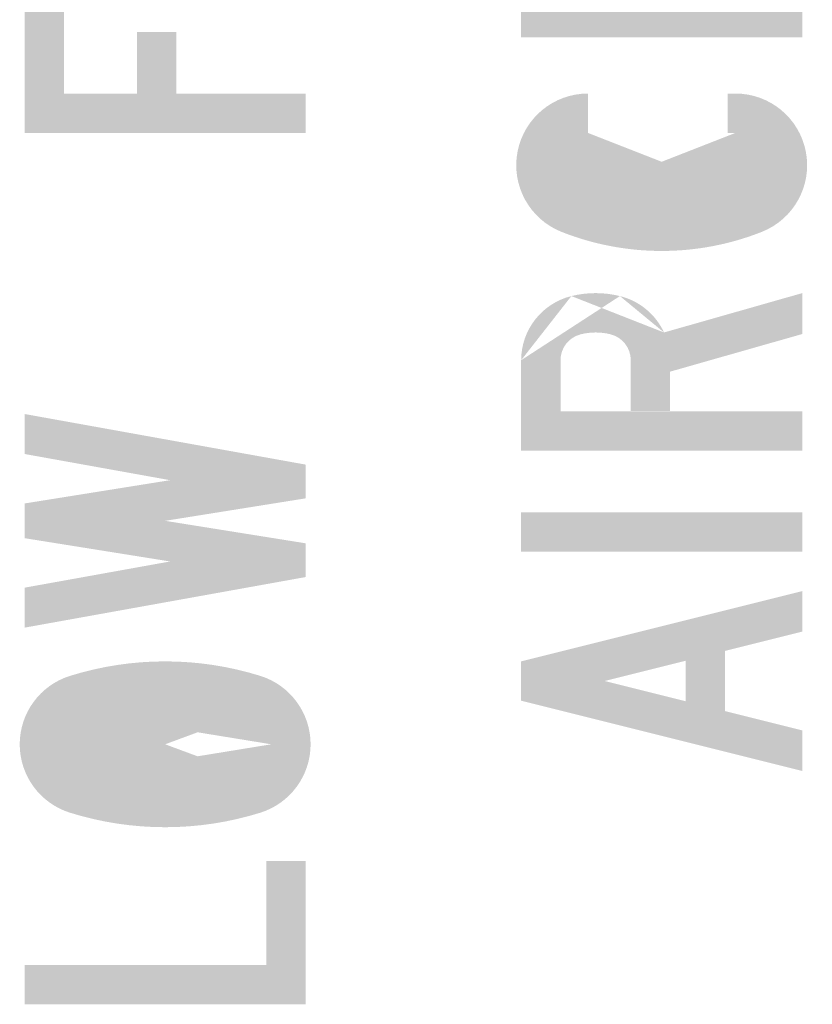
# Model space of a CAD drawing. Header units: inches. Extents: x 0 to 8.5, y 0 to 11.
# Tile 5 of 10: x 2.13 to 2.502, y 7.153 to 7.616. Entities that reach past the tile are written whole.
import ezdxf

# ---------------------------------------------------------------- set-up
doc = ezdxf.new("R2010")
doc.units = ezdxf.units.IN
doc.header["$LTSCALE"] = 0.5
doc.header["$MEASUREMENT"] = 0
doc.layers.get('0').update_dxf_attribs({"linetype": 'CONTINUOUS'})
doc.layers.add('C-ROAD-SIGN', color=1, linetype='CONTINUOUS', lineweight=25)

# ---------------------------------------------------------------- blocks, each defined once
blk = doc.blocks.new('C_UL_4')
blk.add_hatch(color=256).paths.add_polyline_path([(0, -2.980232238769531e-08), (0, 49.99999997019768), (6.999952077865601, 49.99999997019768), (6.999952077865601, 6.999999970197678), (25.49982532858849, 6.999999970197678), (25.49982532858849, -2.980232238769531e-08)])
blk = doc.blocks.new('C_UO_13')
h = blk.add_hatch(color=256)
edge = h.paths.add_edge_path()
edge.add_ellipse((14.7499126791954, 11.87499997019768), major_axis=(0, 5.750000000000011), ratio=0.9999940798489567, start_angle=107.32827222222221, end_angle=180, ccw=False)
edge.add_ellipse((56.81606990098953, 24.99999997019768), major_axis=(0, 49.81640625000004), ratio=0.9999940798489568, start_angle=72.67173055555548, end_angle=107.32827222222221, ccw=False)
edge.add_ellipse((14.7499126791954, 38.12499997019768), major_axis=(0, 5.75), ratio=0.9999940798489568, start_angle=-72.67173055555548, end_angle=72.67172777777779, ccw=False)
edge.add_ellipse((-27.31624454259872, 24.99999997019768), major_axis=(0, 49.81640625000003), ratio=0.9999940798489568, start_angle=252.6717305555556, end_angle=287.3282722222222, ccw=False)
edge.add_ellipse((14.7499126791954, 11.87499997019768), major_axis=(0, 5.750000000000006), ratio=0.9999940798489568, start_angle=180.0249111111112, end_angle=252.6717277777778, ccw=False)
edge.add_line((14.7524126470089, 6.124999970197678), (14.7524126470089, -0.8750000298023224))
edge.add_ellipse((14.7499126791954, 11.87499997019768), major_axis=(0, 12.75000000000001), ratio=0.9999940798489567, start_angle=180.0112333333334, end_angle=252.6717277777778)
edge.add_ellipse((-27.31624454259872, 24.99999997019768), major_axis=(0, 56.81640624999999), ratio=0.9999940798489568, start_angle=252.6717277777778, end_angle=287.3282694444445)
edge.add_ellipse((14.7499126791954, 38.12499997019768), major_axis=(0, 12.75), ratio=0.9999940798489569, start_angle=287.3282722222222, end_angle=432.6717305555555)
edge.add_ellipse((56.81606990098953, 24.99999997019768), major_axis=(0, 56.81640625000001), ratio=0.9999940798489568, start_angle=72.67172777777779, end_angle=107.3282694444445)
edge.add_ellipse((14.7499126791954, 11.87499997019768), major_axis=(0, 12.75), ratio=0.9999940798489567, start_angle=107.3282722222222, end_angle=180)
edge.add_line((14.7499126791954, -0.8750000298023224), (14.7499126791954, 6.124999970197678))
blk = doc.blocks.new('C_UW_1')
blk.add_hatch(color=256).paths.add_polyline_path([(8.999958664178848, -2.980232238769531e-08), (0, 49.99999997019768), (7.112467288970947, 49.99999997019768), (11.77044594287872, 24.12224999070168), (15.9109268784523, 49.99999997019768), (22.08889847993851, 49.99999997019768), (26.22937947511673, 24.12224999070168), (30.88735806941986, 49.99999997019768), (37.99982535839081, 49.99999997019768), (28.99986672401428, -2.980232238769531e-08), (22.99989429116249, -2.980232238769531e-08), (18.99991270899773, 24.99999997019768), (14.99993106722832, -2.980232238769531e-08)])
blk = doc.blocks.new('C_UF_6')
blk.add_hatch(color=256).paths.add_polyline_path([(0, -2.980232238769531e-08), (0, 49.99999997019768), (25.49982535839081, 49.99999997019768), (25.49982535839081, 42.99999997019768), (6.999952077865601, 42.99999997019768), (6.999952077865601, 29.99999997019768), (17.95362707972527, 29.99999997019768), (17.95362707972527, 22.99999997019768), (6.999952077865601, 22.99999997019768), (6.999952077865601, -2.980232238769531e-08)])
blk = doc.blocks.new('GSWD2_14')
at = {"xscale": 0.005, "yscale": 0.005, "zscale": 0.005}
for name, p in [('C_UO_13', (0.1574999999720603, 0)), ('C_UL_4', (0, 0)), ('C_UW_1', (0.3349999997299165, 0)), ('C_UF_6', (0.7749999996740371, 0))]:
    blk.add_blockref(name, p, dxfattribs=at)
blk = doc.blocks.new('GSSTRG_10')
blk.add_blockref('GSWD2_14', (0, 0))
blk = doc.blocks.new('C_UA_10')
blk.add_hatch(color=256).paths.add_polyline_path([(0, 0), (12.49996399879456, 50), (19.4999438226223, 50), (31.99990782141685, 0), (24.78442865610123, 0), (21.34693852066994, 13.75), (16.00245389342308, 13.75), (16.00245389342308, 20.75), (19.59694358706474, 20.75), (15.99995395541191, 35.13824999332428), (12.40296426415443, 20.75), (15.99995395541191, 20.75), (15.99995395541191, 13.75), (10.65296933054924, 13.75), (7.215479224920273, 0)])
blk = doc.blocks.new('C_UI_9')
at = {"extrusion": (0, 0, -1)}
blk.add_solid([(0, 50), (-6.999907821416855, 50), (0, 0), (-6.999907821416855, 0)], dxfattribs=at)
blk = doc.blocks.new('C_UR_10')
h = blk.add_hatch(color=256)
edge = h.paths.add_edge_path()
edge.add_ellipse((16.06727769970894, 35.25), major_axis=(0, 4.750000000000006), ratio=0.9999967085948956, start_angle=180, end_angle=256.1134583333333)
edge.add_ellipse((9.999967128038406, 36.75), major_axis=(0, 11.00000000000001), ratio=0.9999967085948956, start_angle=256.1134583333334, end_angle=283.8865388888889)
edge.add_ellipse((16.06727769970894, 38.25), major_axis=(0, 4.749999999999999), ratio=0.9999967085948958, start_angle=283.8865416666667, end_angle=360)
edge.add_line((16.06719717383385, 43), (6.999976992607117, 43))
edge.add_line((6.999976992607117, 43), (6.999976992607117, 0))
edge.add_line((6.999976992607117, 0), (2.980232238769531e-08, 0))
edge.add_line((2.980232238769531e-08, 0), (2.980232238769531e-08, 50))
edge.add_line((2.980232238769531e-08, 50), (16.06719717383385, 50))
edge.add_ellipse((16.06727769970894, 38.25), major_axis=(0, 11.75), ratio=0.9999967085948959, start_angle=283.8865416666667, end_angle=360, ccw=False)
edge.add_ellipse((9.999967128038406, 36.75), major_axis=(0, 18.00000000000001), ratio=0.9999967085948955, start_angle=256.1134611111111, end_angle=283.8865416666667, ccw=False)
edge.add_ellipse((16.06727769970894, 35.25), major_axis=(0, 11.75), ratio=0.9999967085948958, start_angle=204.8220638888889, end_angle=256.11345833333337, ccw=False)
edge.add_line((20.99993088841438, 24.58550000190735), (27.99990785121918, 0))
edge.add_line((27.99990785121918, 0), (20.72168180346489, 0))
edge.add_line((20.72168180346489, 0), (14.03070387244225, 23.5))
edge.add_line((14.03070387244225, 23.5), (7.002476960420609, 23.5))
edge.add_line((7.002476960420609, 23.5), (7.002476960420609, 30.5))
edge.add_line((7.002476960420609, 30.5), (16.06719717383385, 30.5))
edge.add_line((16.06719717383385, 30.5), (16.06719717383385, 30.5))
blk = doc.blocks.new('C_UC_11')
h = blk.add_hatch(color=256)
edge = h.paths.add_edge_path()
edge.add_ellipse((15.24994978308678, 11.875), major_axis=(0, 5.750000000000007), ratio=0.9999967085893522, start_angle=111.56859444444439, end_angle=270, ccw=False)
edge.add_ellipse((48.45296549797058, 25), major_axis=(0, 41.45312499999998), ratio=0.9999967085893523, start_angle=68.43140277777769, end_angle=111.56859444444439, ccw=False)
edge.add_ellipse((15.24994978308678, 38.125), major_axis=(0, 5.75), ratio=0.9999967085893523, start_angle=-90, end_angle=68.43140555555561, ccw=False)
edge.add_line((20.99993085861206, 38.125), (27.99990782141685, 38.125))
edge.add_ellipse((15.24994978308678, 38.125), major_axis=(0, 12.75), ratio=0.9999967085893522, start_angle=270, end_angle=428.4314055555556)
edge.add_ellipse((48.45296549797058, 25), major_axis=(0, 48.453125), ratio=0.9999967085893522, start_angle=68.43140555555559, end_angle=111.5685972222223)
edge.add_ellipse((15.24994978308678, 11.875), major_axis=(0, 12.75), ratio=0.9999967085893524, start_angle=111.5685944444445, end_angle=270)
edge.add_line((27.99990782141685, 11.875), (27.99990782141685, 13.25))
edge.add_line((27.99990782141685, 13.25), (20.99993085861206, 13.25))
edge.add_line((20.99993085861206, 13.25), (20.99993085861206, 11.875))
blk = doc.blocks.new('C_UR_11')
h = blk.add_hatch(color=256)
edge = h.paths.add_edge_path()
edge.add_ellipse((16.06727764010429, 35.25), major_axis=(0, 4.750000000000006), ratio=0.9999967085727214, start_angle=180, end_angle=256.1134583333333)
edge.add_ellipse((9.999967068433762, 36.75), major_axis=(0, 11.00000000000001), ratio=0.9999967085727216, start_angle=256.1134583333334, end_angle=283.8865388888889)
edge.add_ellipse((16.06727764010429, 38.25), major_axis=(0, 4.749999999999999), ratio=0.9999967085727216, start_angle=283.8865416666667, end_angle=360)
edge.add_line((16.0671971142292, 43), (6.999976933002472, 43))
edge.add_line((6.999976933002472, 43), (6.999976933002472, 0))
edge.add_line((6.999976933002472, 0), (-2.980232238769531e-08, 0))
edge.add_line((-2.980232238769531e-08, 0), (-2.980232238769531e-08, 50))
edge.add_line((-2.980232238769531e-08, 50), (16.0671971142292, 50))
edge.add_ellipse((16.06727764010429, 38.25), major_axis=(0, 11.75), ratio=0.9999967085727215, start_angle=283.8865416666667, end_angle=360, ccw=False)
edge.add_ellipse((9.999967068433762, 36.75), major_axis=(0, 18.00000000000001), ratio=0.9999967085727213, start_angle=256.1134611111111, end_angle=283.8865416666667, ccw=False)
edge.add_ellipse((16.06727764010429, 35.25), major_axis=(0, 11.75), ratio=0.9999967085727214, start_angle=204.8220638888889, end_angle=256.11345833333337, ccw=False)
edge.add_line((20.99993082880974, 24.58550000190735), (27.99990779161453, 0))
edge.add_line((27.99990779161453, 0), (20.72168177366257, 0))
edge.add_line((20.72168177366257, 0), (14.0307038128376, 23.5))
edge.add_line((14.0307038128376, 23.5), (7.002476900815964, 23.5))
edge.add_line((7.002476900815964, 23.5), (7.002476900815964, 30.5))
edge.add_line((7.002476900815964, 30.5), (16.0671971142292, 30.5))
edge.add_line((16.0671971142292, 30.5), (16.0671971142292, 30.5))
blk = doc.blocks.new('C_UA_11')
blk.add_hatch(color=256).paths.add_polyline_path([(0, 0), (12.49996399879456, 50), (19.4999438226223, 50), (31.99990782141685, 0), (24.78442865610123, 0), (21.34693852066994, 13.75), (16.00245389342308, 13.75), (16.00245389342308, 20.75), (19.59694358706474, 20.75), (15.99995395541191, 35.13824999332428), (12.40296426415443, 20.75), (15.99995395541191, 20.75), (15.99995395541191, 13.75), (10.65296933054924, 13.75), (7.215479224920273, 0)])
blk = doc.blocks.new('C_UF_7')
blk.add_hatch(color=256).paths.add_polyline_path([(0, 0), (0, 50), (25.49990782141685, 50), (25.49990782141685, 43), (6.99997466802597, 43), (6.99997466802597, 30), (17.95368507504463, 30), (17.95368507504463, 23), (6.99997466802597, 23), (6.99997466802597, 0)])
blk = doc.blocks.new('C_UT_13')
blk.add_hatch(color=256).paths.add_polyline_path([(9.249966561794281, 0), (9.249966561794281, 43), (0, 43), (0, 50), (25.49990782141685, 50), (25.49990782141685, 43), (16.24994122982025, 43), (16.24994122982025, 0)])
blk = doc.blocks.new('GSWD2_15')
for name, p, xscale, yscale, zscale in [('C_UC_11', (0.4624999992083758, 0), 0.004999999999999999, 0.004999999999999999, 0.004999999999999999), ('C_UA_10', (0, 0), 0.005, 0.005, 0.005), ('C_UI_9', (0.1949999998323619, 0), 0.005, 0.005, 0.005), ('C_UR_10', (0.2849999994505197, 0), 0.005, 0.005, 0.005), ('C_UR_11', (0.6524999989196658, 0), 0.005, 0.005, 0.005), ('C_UA_11', (0.8149999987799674, 0), 0.005, 0.005, 0.005), ('C_UF_7', (1.009999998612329, 0), 0.005, 0.005, 0.005), ('C_UT_13', (1.152499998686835, 0), 0.005, 0.005, 0.005)]:
    blk.add_blockref(name, p, dxfattribs=dict(xscale=xscale, yscale=yscale, zscale=zscale))
blk = doc.blocks.new('GSSTRG_11')
blk.add_blockref('GSWD2_15', (0, 0))

msp = doc.modelspace()

# ---------------------------------------------------------------- block references
at = {"layer": 'C-ROAD-SIGN', "xscale": 0.5279999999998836, "yscale": 0.5279999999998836, "zscale": 0.5279999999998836, "rotation": 90}
for name, p in [('GSSTRG_10', (2.264199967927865, 7.153486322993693)), ('GSSTRG_11', (2.497399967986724, 7.263058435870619))]:
    msp.add_blockref(name, p, dxfattribs=at)

doc.saveas('drawing.dxf')
